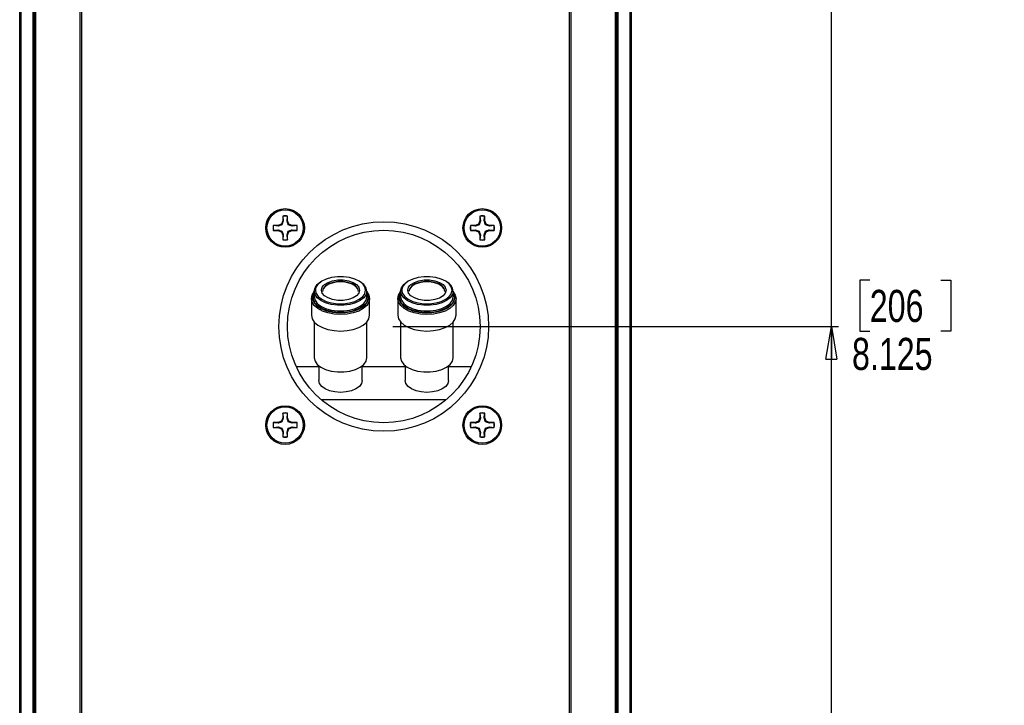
# Paper-space layout 'P3m-V' of a CAD drawing. Header units: inches. Extents: x 0.3 to 33.8, y 0.2 to 21.7.
# Tile 17 of 23: x 18.8 to 23, y 6.3 to 9.2. Entities that reach past the tile are written whole.
import ezdxf

# ---------------------------------------------------------------- set-up
doc = ezdxf.new("R2010")
doc.units = ezdxf.units.IN
doc.header["$MEASUREMENT"] = 0
doc.layers.add('BORDERS', color=7, linetype='Continuous')
doc.styles.add('SLDTEXTSTYLE0', font='TXT', dxfattribs={"width": 0.75})
doc.dimstyles.new('SLDDIMSTYLE10', dxfattribs={"dimtxt": 0.137795, "dimasz": 0.14, "dimexe": 0, "dimexo": 0.0625, "dimgap": 0.034449, "dimtad": 0, "dimtih": 1, "dimtoh": 1, "dimdec": 3, "dimlfac": 2, "dimrnd": 1e-09, "dimzin": 12, "dimdsep": 46, "dimtxsty": 'SLDTEXTSTYLE0', "dimblk1": 'CLOSED', "dimblk2": 'CLOSED', "dimsah": 1, "dimcen": 0.09, "dimadec": 0, "dimazin": 3, "dimtfac": 1, "dimtdec": 3, "dimtofl": 0, "dimtmove": 0, "dimatfit": 3, "dimldrblk": 'CLOSED', "dimfxl": 0, "dimfrac": 2, "dimtolj": 1, "dimtzin": 12, "dimarcsym": 0})
doc.dimstyles.new('SLDDIMSTYLE11', dxfattribs={"dimtxt": 0.137795, "dimasz": 0.14, "dimexe": 0, "dimexo": 0.0625, "dimgap": 0.034449, "dimtad": 0, "dimtih": 1, "dimtoh": 1, "dimdec": 3, "dimlfac": 2, "dimrnd": 1e-09, "dimzin": 4, "dimdsep": 46, "dimtxsty": 'SLDTEXTSTYLE0', "dimblk1": 'CLOSED', "dimblk2": 'CLOSED', "dimsah": 1, "dimcen": 0.09, "dimadec": 0, "dimazin": 1, "dimtfac": 1, "dimtdec": 3, "dimtofl": 0, "dimtmove": 0, "dimatfit": 3, "dimldrblk": 'CLOSED', "dimfxl": 0, "dimfrac": 2, "dimtolj": 1, "dimtzin": 12, "dimarcsym": 0})

# ---------------------------------------------------------------- blocks, each defined once
blk = doc.blocks.new('_Closed')
at = {"color": 0, "linetype": 'ByBlock', "lineweight": -2}
for p, q in [((-1, 0.166667), (0, 0)), ((-1, 0.166667), (-1, -0.166667)), ((0, 0), (-1, -0.166667)), ((0, 0), (-1, 0))]:
    blk.add_line(p, q, dxfattribs=at)
blk = doc.blocks.new('_D_56')
at = {"layer": 'BORDERS'}
for p, q in [((22.4689, 8.116), (22.4269, 8.116)), ((22.4269, 8.116), (22.4269, 7.8972)), ((22.7744, 8.116), (22.8163, 8.116)), ((22.8163, 8.116), (22.8163, 7.8972)), ((20.4221, 7.9175), (22.334, 7.9175)), ((22.304, 5.9725), (22.304, 7.9175)), ((22.4269, 7.8972), (22.4689, 7.8972)), ((22.8163, 7.8972), (22.7744, 7.8972))]:
    blk.add_line(p, q, dxfattribs=at)
at = {"layer": 'BORDERS', "xscale": 0.14, "yscale": 0.14, "rotation": 90.0000000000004}
blk.add_blockref('_Closed', (22.304, 7.9175), dxfattribs=at)
at = {"layer": 'BORDERS', "char_height": 0.1378, "attachment_point": 1, "style": 'SLDTEXTSTYLE0'}
for s, insert in [('206', (22.4689, 8.0748)), ('8.125', (22.3926, 7.8687))]:
    blk.add_mtext(s, dxfattribs=dict(at, insert=insert))
blk = doc.blocks.new('_D_57')
at = {"layer": 'BORDERS'}
for p, q in [((22.5122, 11.721), (22.4702, 11.721)), ((22.4702, 11.721), (22.4702, 11.5023)), ((22.8177, 11.721), (22.8596, 11.721)), ((22.8596, 11.721), (22.8596, 11.5023)), ((21.9403, 11.5975), (21.0393, 11.5975)), ((22.1372, 11.5226), (21.9403, 11.5975)), ((22.1372, 11.5226), (22.334, 11.5226)), ((22.304, 7.9175), (22.304, 11.5226)), ((22.4702, 11.5023), (22.5122, 11.5023)), ((22.8596, 11.5023), (22.8177, 11.5023))]:
    blk.add_line(p, q, dxfattribs=at)
at = {"layer": 'BORDERS', "xscale": 0.14, "yscale": 0.14, "rotation": 90.0000000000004}
blk.add_blockref('_Closed', (22.304, 11.5226), dxfattribs=at)
at = {"layer": 'BORDERS', "char_height": 0.1378, "attachment_point": 1, "style": 'SLDTEXTSTYLE0'}
for s, insert in [('393', (22.5122, 11.6799)), ('15.485', (22.3849, 11.4737))]:
    blk.add_mtext(s, dxfattribs=dict(at, insert=insert))
blk = doc.blocks.new('_D_58')
at = {"layer": 'BORDERS'}
for p, q in [((22.5122, 12.1785), (22.4702, 12.1785)), ((22.4702, 12.1785), (22.4702, 11.9597)), ((22.8177, 12.1785), (22.8596, 12.1785)), ((22.8596, 12.1785), (22.8596, 11.9597)), ((21.4377, 11.98), (22.334, 11.98)), ((22.304, 11.5226), (22.304, 11.98)), ((22.4702, 11.9597), (22.5122, 11.9597)), ((22.8596, 11.9597), (22.8177, 11.9597))]:
    blk.add_line(p, q, dxfattribs=at)
at = {"layer": 'BORDERS', "xscale": 0.14, "yscale": 0.14, "rotation": 90.0000000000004}
blk.add_blockref('_Closed', (22.304, 11.98), dxfattribs=at)
at = {"layer": 'BORDERS', "char_height": 0.1378, "attachment_point": 1, "style": 'SLDTEXTSTYLE0'}
for s, insert in [('413', (22.5122, 12.1373)), ('16.250', (22.3849, 11.9312))]:
    blk.add_mtext(s, dxfattribs=dict(at, insert=insert))

psp = doc.layouts.new('P3m-V')

# ---------------------------------------------------------------- linework, layer by layer
at = {"color": 7, "linetype": 'Continuous', "lineweight": 25}
for p, q in [((18.82022, 3.90499), (18.82022, 11.92999)), ((18.82522, 11.92999), (18.82522, 3.90499)), ((18.87772, 3.90499), (18.87772, 11.92999)), ((18.88272, 11.92999), (18.88272, 3.90499)), ((18.88772, 11.92999), (18.88772, 3.90499)), ((19.08022, 3.90499), (19.08022, 11.92999)), ((19.08522, 11.92999), (19.08522, 3.90499)), ((21.18022, 3.90499), (21.18022, 11.92999)), ((21.18522, 11.92999), (21.18522, 3.90499)), ((21.37772, 3.90499), (21.37772, 11.92999)), ((21.38272, 3.90499), (21.38272, 11.92999)), ((21.38772, 11.92999), (21.38772, 3.90499)), ((21.44022, 3.90499), (21.44022, 11.92999)), ((21.44522, 11.92999), (21.44522, 3.90499)), ((19.94917, 8.37132), (19.94323, 8.35698)), ((19.95157, 8.37084), (19.94599, 8.35422)), ((19.94917, 8.39159), (19.94917, 8.37132)), ((19.94956, 8.39088), (19.94917, 8.39159)), ((19.95157, 8.37084), (19.94917, 8.37132)), ((19.94956, 8.39088), (19.95157, 8.37084)), ((19.96758, 8.37084), (19.96959, 8.39088)), ((19.96758, 8.37084), (19.96997, 8.37132)), ((19.96959, 8.39088), (19.96997, 8.39159)), ((19.96997, 8.37132), (19.96997, 8.39159)), ((19.97591, 8.35698), (19.96997, 8.37132)), ((20.79547, 8.37132), (20.78954, 8.35698)), ((20.79787, 8.37084), (20.7923, 8.35422)), ((20.79547, 8.39159), (20.79547, 8.37132)), ((20.79586, 8.39088), (20.79547, 8.39159)), ((20.79787, 8.37084), (20.79547, 8.37132)), ((20.79586, 8.39088), (20.79787, 8.37084)), ((20.81388, 8.37084), (20.81589, 8.39088)), ((20.81388, 8.37084), (20.81627, 8.37132)), ((20.81589, 8.39088), (20.81627, 8.39159)), ((20.81627, 8.37132), (20.81627, 8.39159)), ((20.82221, 8.35698), (20.81627, 8.37132)), ((19.9289, 8.35104), (19.90862, 8.35104)), ((19.90933, 8.35066), (19.90862, 8.35104)), ((19.90933, 8.33063), (19.90862, 8.33024)), ((19.90862, 8.33024), (19.9289, 8.33024)), ((19.92937, 8.34865), (19.90933, 8.35066)), ((19.90933, 8.33063), (19.92937, 8.33264)), ((19.94323, 8.35698), (19.9289, 8.35104)), ((19.92937, 8.34865), (19.9289, 8.35104)), ((19.92937, 8.33264), (19.9289, 8.33024)), ((19.9289, 8.33024), (19.94323, 8.32431)), ((19.92937, 8.33264), (19.94599, 8.32707)), ((19.94599, 8.35422), (19.94323, 8.35698)), ((19.94599, 8.32707), (19.94323, 8.32431)), ((19.96758, 8.31045), (19.97315, 8.32707)), ((19.97315, 8.35422), (19.97591, 8.35698)), ((19.98977, 8.34865), (19.97315, 8.35422)), ((19.97315, 8.32707), (19.97591, 8.32431)), ((19.99025, 8.35104), (19.97591, 8.35698)), ((19.97591, 8.32431), (19.99025, 8.33024)), ((19.98977, 8.34865), (19.99025, 8.35104)), ((20.00981, 8.35066), (19.98977, 8.34865)), ((19.98977, 8.33264), (20.00981, 8.33063)), ((19.98977, 8.33264), (19.99025, 8.33024)), ((20.01052, 8.35104), (19.99025, 8.35104)), ((19.99025, 8.33024), (20.01052, 8.33024)), ((20.00981, 8.35066), (20.01052, 8.35104)), ((20.00981, 8.33063), (20.01052, 8.33024)), ((20.7752, 8.35104), (20.75492, 8.35104)), ((20.75563, 8.35066), (20.75492, 8.35104)), ((20.75563, 8.33063), (20.75492, 8.33024)), ((20.75492, 8.33024), (20.7752, 8.33024)), ((20.77568, 8.34865), (20.75563, 8.35066)), ((20.75563, 8.33063), (20.77568, 8.33264)), ((20.78954, 8.35698), (20.7752, 8.35104)), ((20.77568, 8.34865), (20.7752, 8.35104)), ((20.77568, 8.33264), (20.7752, 8.33024)), ((20.7752, 8.33024), (20.78954, 8.32431)), ((20.77568, 8.33264), (20.7923, 8.32707)), ((20.7923, 8.35422), (20.78954, 8.35698)), ((20.7923, 8.32707), (20.78954, 8.32431)), ((20.81388, 8.31045), (20.81945, 8.32707)), ((20.81945, 8.35422), (20.82221, 8.35698)), ((20.83607, 8.34865), (20.81945, 8.35422)), ((20.81945, 8.32707), (20.82221, 8.32431)), ((20.83655, 8.35104), (20.82221, 8.35698)), ((20.82221, 8.32431), (20.83655, 8.33024)), ((20.83607, 8.34865), (20.83655, 8.35104)), ((20.85611, 8.35066), (20.83607, 8.34865)), ((20.83607, 8.33264), (20.85611, 8.33063)), ((20.83607, 8.33264), (20.83655, 8.33024)), ((20.85682, 8.35104), (20.83655, 8.35104)), ((20.83655, 8.33024), (20.85682, 8.33024)), ((20.85611, 8.35066), (20.85682, 8.35104)), ((20.85611, 8.33063), (20.85682, 8.33024)), ((19.94323, 8.32431), (19.94917, 8.30997)), ((19.95157, 8.31045), (19.94917, 8.30997)), ((19.94917, 8.30997), (19.94917, 8.2897)), ((19.94956, 8.29041), (19.94917, 8.2897)), ((19.95157, 8.31045), (19.94956, 8.29041)), ((19.96959, 8.29041), (19.96758, 8.31045)), ((19.96758, 8.31045), (19.96997, 8.30997)), ((19.96959, 8.29041), (19.96997, 8.2897)), ((19.96997, 8.30997), (19.97591, 8.32431)), ((19.96997, 8.2897), (19.96997, 8.30997)), ((20.78954, 8.32431), (20.79547, 8.30997)), ((20.79787, 8.31045), (20.79547, 8.30997)), ((20.79547, 8.30997), (20.79547, 8.2897)), ((20.79586, 8.29041), (20.79547, 8.2897)), ((20.79787, 8.31045), (20.79586, 8.29041)), ((20.81589, 8.29041), (20.81388, 8.31045)), ((20.81388, 8.31045), (20.81627, 8.30997)), ((20.81589, 8.29041), (20.81627, 8.2897)), ((20.81627, 8.30997), (20.82221, 8.32431)), ((20.81627, 8.2897), (20.81627, 8.30997)), ((20.0723, 8.03683), (20.0723, 7.96576)), ((20.08115, 8.05149), (20.08455, 8.0594)), ((20.08455, 8.0692), (20.08455, 8.04524)), ((20.31005, 8.04523), (20.31005, 8.0692)), ((20.31214, 8.05509), (20.31505, 8.04103)), ((20.3223, 7.96576), (20.3223, 8.03682)), ((20.44315, 8.03682), (20.44315, 7.96575)), ((20.452, 8.05148), (20.4554, 8.05939)), ((20.4554, 8.0692), (20.4554, 8.04523)), ((20.6809, 8.04523), (20.6809, 8.0692)), ((20.683, 8.05508), (20.6859, 8.04102)), ((20.69315, 7.96575), (20.69315, 8.03682)), ((20.08455, 7.93656), (20.08454, 7.78284)), ((20.31004, 7.78284), (20.31005, 7.93656)), ((20.4554, 7.93656), (20.4554, 7.78283)), ((20.6809, 7.78283), (20.6809, 7.93655)), ((20.00683, 7.74587), (20.10404, 7.74587)), ((20.10404, 7.74855), (20.10404, 7.68528)), ((20.29054, 7.68528), (20.29054, 7.74855)), ((20.29054, 7.74586), (20.4749, 7.74586)), ((20.4749, 7.74854), (20.4749, 7.68528)), ((20.6614, 7.68527), (20.6614, 7.74854)), ((20.6614, 7.74586), (20.75861, 7.74586)), ((20.65007, 7.60241), (20.11537, 7.60241)), ((19.94917, 7.52502), (19.94323, 7.51068)), ((19.95157, 7.52454), (19.94599, 7.50792)), ((19.94917, 7.54529), (19.94917, 7.52502)), ((19.94956, 7.54458), (19.94917, 7.54529)), ((19.95157, 7.52454), (19.94917, 7.52502)), ((19.94956, 7.54458), (19.95157, 7.52454)), ((19.96758, 7.52454), (19.96959, 7.54458)), ((19.96758, 7.52454), (19.96997, 7.52502)), ((19.96959, 7.54458), (19.96997, 7.54529)), ((19.96997, 7.52502), (19.96997, 7.54529)), ((19.97591, 7.51068), (19.96997, 7.52502)), ((20.79547, 7.52502), (20.78954, 7.51068)), ((20.79787, 7.52454), (20.7923, 7.50792)), ((20.79547, 7.54529), (20.79547, 7.52502)), ((20.79586, 7.54458), (20.79547, 7.54529)), ((20.79787, 7.52454), (20.79547, 7.52502)), ((20.79586, 7.54458), (20.79787, 7.52454)), ((20.81388, 7.52454), (20.81589, 7.54458)), ((20.81388, 7.52454), (20.81627, 7.52502)), ((20.81589, 7.54458), (20.81627, 7.54529)), ((20.81627, 7.52502), (20.81627, 7.54529)), ((20.82221, 7.51068), (20.81627, 7.52502)), ((19.9289, 7.50474), (19.90862, 7.50474)), ((19.90933, 7.50436), (19.90862, 7.50474)), ((19.90933, 7.48433), (19.90862, 7.48394)), ((19.90862, 7.48394), (19.9289, 7.48394)), ((19.92937, 7.50235), (19.90933, 7.50436)), ((19.90933, 7.48433), (19.92937, 7.48634)), ((19.94323, 7.51068), (19.9289, 7.50474)), ((19.92937, 7.50235), (19.9289, 7.50474)), ((19.92937, 7.48634), (19.9289, 7.48394)), ((19.9289, 7.48394), (19.94323, 7.47801)), ((19.92937, 7.48634), (19.94599, 7.48077)), ((19.94599, 7.50792), (19.94323, 7.51068)), ((19.94599, 7.48077), (19.94323, 7.47801)), ((19.96758, 7.46415), (19.97315, 7.48077)), ((19.97315, 7.50792), (19.97591, 7.51068)), ((19.98977, 7.50235), (19.97315, 7.50792)), ((19.97315, 7.48077), (19.97591, 7.47801)), ((19.99025, 7.50474), (19.97591, 7.51068)), ((19.97591, 7.47801), (19.99025, 7.48394)), ((19.98977, 7.50235), (19.99025, 7.50474)), ((20.00981, 7.50436), (19.98977, 7.50235)), ((19.98977, 7.48634), (20.00981, 7.48433)), ((19.98977, 7.48634), (19.99025, 7.48394)), ((20.01052, 7.50474), (19.99025, 7.50474)), ((19.99025, 7.48394), (20.01052, 7.48394)), ((20.00981, 7.50436), (20.01052, 7.50474)), ((20.00981, 7.48433), (20.01052, 7.48394)), ((20.7752, 7.50474), (20.75492, 7.50474)), ((20.75563, 7.50436), (20.75492, 7.50474)), ((20.75563, 7.48433), (20.75492, 7.48394)), ((20.75492, 7.48394), (20.7752, 7.48394)), ((20.77568, 7.50235), (20.75563, 7.50436)), ((20.75563, 7.48433), (20.77568, 7.48634)), ((20.78954, 7.51068), (20.7752, 7.50474)), ((20.77568, 7.50235), (20.7752, 7.50474)), ((20.77568, 7.48634), (20.7752, 7.48394)), ((20.7752, 7.48394), (20.78954, 7.47801)), ((20.77568, 7.48634), (20.7923, 7.48077)), ((20.7923, 7.50792), (20.78954, 7.51068)), ((20.7923, 7.48077), (20.78954, 7.47801)), ((20.81388, 7.46415), (20.81945, 7.48077)), ((20.81945, 7.50792), (20.82221, 7.51068)), ((20.83607, 7.50235), (20.81945, 7.50792)), ((20.81945, 7.48077), (20.82221, 7.47801)), ((20.83655, 7.50474), (20.82221, 7.51068)), ((20.82221, 7.47801), (20.83655, 7.48394)), ((20.83607, 7.50235), (20.83655, 7.50474)), ((20.85611, 7.50436), (20.83607, 7.50235)), ((20.83607, 7.48634), (20.85611, 7.48433)), ((20.83607, 7.48634), (20.83655, 7.48394)), ((20.85682, 7.50474), (20.83655, 7.50474)), ((20.83655, 7.48394), (20.85682, 7.48394)), ((20.85611, 7.50436), (20.85682, 7.50474)), ((20.85611, 7.48433), (20.85682, 7.48394)), ((19.94323, 7.47801), (19.94917, 7.46367)), ((19.95157, 7.46415), (19.94917, 7.46367)), ((19.94917, 7.46367), (19.94917, 7.44339)), ((19.94956, 7.4441), (19.94917, 7.44339)), ((19.95157, 7.46415), (19.94956, 7.4441)), ((19.96959, 7.4441), (19.96758, 7.46415)), ((19.96758, 7.46415), (19.96997, 7.46367)), ((19.96959, 7.4441), (19.96997, 7.44339)), ((19.96997, 7.46367), (19.97591, 7.47801)), ((19.96997, 7.44339), (19.96997, 7.46367)), ((20.78954, 7.47801), (20.79547, 7.46367)), ((20.79787, 7.46415), (20.79547, 7.46367)), ((20.79547, 7.46367), (20.79547, 7.44339)), ((20.79586, 7.4441), (20.79547, 7.44339)), ((20.79787, 7.46415), (20.79586, 7.4441)), ((20.81589, 7.4441), (20.81388, 7.46415)), ((20.81388, 7.46415), (20.81627, 7.46367)), ((20.81589, 7.4441), (20.81627, 7.44339)), ((20.81627, 7.46367), (20.82221, 7.47801)), ((20.81627, 7.44339), (20.81627, 7.46367))]:
    psp.add_line(p, q, dxfattribs=at)
at = {"color": 7, "linetype": 'Continuous', "lineweight": 25, "flags": 128}
for points in [[(20.29752, 8.09481), (20.29271, 8.1005), (20.27795, 8.11206), (20.25851, 8.12138), (20.23551, 8.12791), (20.21029, 8.13128), (20.18431, 8.13128), (20.15909, 8.12791), (20.13609, 8.12138), (20.11665, 8.11207), (20.10189, 8.1005), (20.09556, 8.09261)], [(20.12399, 8.09328), (20.12832, 8.09739), (20.1436, 8.10694), (20.16324, 8.11376), (20.18563, 8.11732), (20.20897, 8.11732), (20.23136, 8.11376), (20.251, 8.10693), (20.26628, 8.09739), (20.27598, 8.08591), (20.27626, 8.08537)], [(20.66838, 8.09481), (20.66356, 8.10049), (20.64881, 8.11206), (20.62936, 8.12138), (20.60636, 8.12791), (20.58114, 8.13127), (20.55517, 8.13127), (20.52995, 8.12791), (20.50694, 8.12138), (20.4875, 8.11206), (20.47275, 8.10049), (20.46641, 8.0926)], [(20.49484, 8.09327), (20.49917, 8.09739), (20.51445, 8.10693), (20.53409, 8.11376), (20.55648, 8.11731), (20.57982, 8.11731), (20.60222, 8.11376), (20.62185, 8.10693), (20.63714, 8.09739), (20.64683, 8.0859), (20.64711, 8.08537)], [(20.31005, 8.0692), (20.30677, 8.0546), (20.29713, 8.04085), (20.28169, 8.02875), (20.26135, 8.019), (20.23728, 8.01217), (20.21089, 8.00865), (20.18371, 8.00865), (20.15732, 8.01217), (20.13325, 8.019), (20.1129, 8.02875), (20.09746, 8.04086), (20.08782, 8.05461), (20.08455, 8.0692), (20.08783, 8.0838), (20.09746, 8.09755), (20.1129, 8.10965), (20.11294, 8.10968)], [(20.27626, 8.08537), (20.2793, 8.07341), (20.27598, 8.06091), (20.26628, 8.04942), (20.251, 8.03988), (20.23136, 8.03305), (20.20897, 8.0295), (20.18563, 8.0295), (20.16323, 8.03305), (20.1436, 8.03988), (20.12832, 8.04942), (20.11862, 8.06091), (20.1153, 8.07341), (20.11862, 8.08591), (20.12399, 8.09328)], [(20.2743, 8.0692), (20.27118, 8.08094), (20.26208, 8.09172), (20.24772, 8.10068), (20.22929, 8.1071), (20.20826, 8.11044), (20.18634, 8.11044), (20.16531, 8.1071), (20.14688, 8.10069), (20.13252, 8.09173), (20.12342, 8.08094), (20.1203, 8.0692), (20.1203, 8.0692)], [(20.27428, 8.06836), (20.27118, 8.07926), (20.26208, 8.09004), (20.24772, 8.099), (20.22929, 8.10541), (20.20826, 8.10875), (20.18634, 8.10875), (20.16531, 8.10541), (20.14688, 8.099), (20.13252, 8.09004), (20.12342, 8.07926), (20.12031, 8.06836)], [(20.30505, 8.07341), (20.30192, 8.08736), (20.29752, 8.09481)], [(20.29976, 8.05536), (20.30192, 8.05946), (20.30505, 8.07341)], [(20.6809, 8.0692), (20.67763, 8.0546), (20.66799, 8.04085), (20.65255, 8.02875), (20.6322, 8.01899), (20.60813, 8.01216), (20.58174, 8.00864), (20.55456, 8.00864), (20.52817, 8.01216), (20.5041, 8.019), (20.48376, 8.02875), (20.46832, 8.04085), (20.45868, 8.0546), (20.4554, 8.0692), (20.45868, 8.0838), (20.46832, 8.09755), (20.48376, 8.10965), (20.4838, 8.10967)], [(20.64711, 8.08537), (20.65015, 8.0734), (20.64683, 8.0609), (20.63714, 8.04942), (20.62185, 8.03987), (20.60222, 8.03305), (20.57982, 8.02949), (20.55648, 8.02949), (20.53409, 8.03305), (20.51445, 8.03988), (20.49917, 8.04942), (20.48947, 8.0609), (20.48615, 8.0734), (20.48947, 8.0859), (20.49484, 8.09327)], [(20.64515, 8.0692), (20.64203, 8.08093), (20.63293, 8.09172), (20.61858, 8.10068), (20.60014, 8.10709), (20.57911, 8.11043), (20.5572, 8.11043), (20.53617, 8.10709), (20.51773, 8.10068), (20.50338, 8.09172), (20.49427, 8.08093), (20.49115, 8.0692), (20.49115, 8.0692)], [(20.64514, 8.06835), (20.64208, 8.07917), (20.63302, 8.08996), (20.6187, 8.09894), (20.60029, 8.10537), (20.57927, 8.10874), (20.55735, 8.10876), (20.53631, 8.10544), (20.51785, 8.09906), (20.50346, 8.09011), (20.49432, 8.07934), (20.49117, 8.06836)], [(20.6759, 8.0734), (20.67277, 8.08735), (20.66838, 8.09481)], [(20.67061, 8.05536), (20.67277, 8.05945), (20.6759, 8.0734)], [(20.3223, 8.03682), (20.31916, 8.02177), (20.30992, 8.00748), (20.29503, 7.99466), (20.27523, 7.98395), (20.25153, 7.97589), (20.22511, 7.97089), (20.1973, 7.9692), (20.16948, 7.97089), (20.14306, 7.9759), (20.11936, 7.98395), (20.09957, 7.99466), (20.08468, 8.00748), (20.07543, 8.02178), (20.0723, 8.03683), (20.07543, 8.05187), (20.08455, 8.06602)], [(20.07865, 8.03131), (20.08454, 8.01883), (20.09704, 8.00536), (20.11495, 7.99381), (20.1373, 7.98481), (20.16288, 7.97884), (20.19032, 7.97622), (20.21814, 7.97709), (20.24483, 7.98142), (20.26896, 7.98895), (20.28922, 7.9993), (20.30453, 8.01189), (20.31196, 8.02188)], [(20.08455, 8.06325), (20.08454, 8.06323), (20.08326, 8.06124)], [(20.08455, 8.04524), (20.08782, 8.03064), (20.09746, 8.01689), (20.1129, 8.00479), (20.13325, 7.99503), (20.15732, 7.9882), (20.18371, 7.98468), (20.21089, 7.98468), (20.23728, 7.9882), (20.26135, 7.99503), (20.28169, 8.00478), (20.29713, 8.01688), (20.30677, 8.03063), (20.31005, 8.04523)], [(20.09132, 8.06287), (20.09268, 8.05946), (20.10189, 8.04632), (20.11665, 8.03475), (20.13609, 8.02543), (20.15909, 8.0189), (20.18431, 8.01554), (20.21029, 8.01554), (20.23551, 8.0189), (20.25851, 8.02543), (20.27795, 8.03475), (20.29271, 8.04632), (20.29976, 8.05536)], [(20.31505, 8.04103), (20.31187, 8.02634), (20.30723, 8.0182)], [(20.31005, 8.06602), (20.31916, 8.05187), (20.3223, 8.03682)], [(20.3173, 8.04103), (20.31406, 8.056), (20.31005, 8.06325)], [(20.31005, 8.05939), (20.31187, 8.05572), (20.31214, 8.05509)], [(20.31196, 8.02188), (20.31406, 8.02605), (20.3173, 8.04103)], [(20.69315, 8.03682), (20.69002, 8.02177), (20.68077, 8.00747), (20.66588, 7.99465), (20.64609, 7.98394), (20.62239, 7.97589), (20.59597, 7.97089), (20.56815, 7.96919), (20.54034, 7.97089), (20.51392, 7.97589), (20.49022, 7.98395), (20.47042, 7.99465), (20.45553, 8.00748), (20.44629, 8.02177), (20.44315, 8.03682), (20.44629, 8.05187), (20.4554, 8.06602)], [(20.44951, 8.0313), (20.45539, 8.01882), (20.46789, 8.00535), (20.4858, 7.9938), (20.50815, 7.9848), (20.53374, 7.97883), (20.56117, 7.97621), (20.58899, 7.97709), (20.61568, 7.98141), (20.63981, 7.98895), (20.66008, 7.99929), (20.67539, 8.01188), (20.68281, 8.02187)], [(20.4554, 8.06325), (20.45539, 8.06323), (20.45411, 8.06123)], [(20.4554, 8.04523), (20.45868, 8.03063), (20.46832, 8.01688), (20.48376, 8.00478), (20.5041, 7.99503), (20.52817, 7.98819), (20.55456, 7.98467), (20.58174, 7.98467), (20.60813, 7.98819), (20.6322, 7.99503), (20.65255, 8.00478), (20.66799, 8.01688), (20.67763, 8.03063), (20.6809, 8.04523)], [(20.46218, 8.06287), (20.46353, 8.05945), (20.47274, 8.04631), (20.4875, 8.03475), (20.50694, 8.02543), (20.52994, 8.0189), (20.55516, 8.01553), (20.58114, 8.01553), (20.60636, 8.0189), (20.62936, 8.02543), (20.6488, 8.03474), (20.66356, 8.04631), (20.67061, 8.05536)], [(20.6859, 8.04102), (20.68273, 8.02633), (20.67808, 8.01819)], [(20.6809, 8.06601), (20.69002, 8.05186), (20.69315, 8.03682)], [(20.68815, 8.04102), (20.68492, 8.05599), (20.6809, 8.06325)], [(20.6809, 8.05939), (20.68273, 8.05571), (20.683, 8.05508)], [(20.68281, 8.02187), (20.68492, 8.02605), (20.68815, 8.04102)], [(20.30723, 8.0182), (20.30252, 8.01244), (20.2875, 8.00008), (20.26761, 7.98993), (20.24394, 7.98253), (20.21774, 7.97829), (20.19045, 7.97743), (20.16353, 7.98), (20.13842, 7.98586), (20.11649, 7.99469), (20.09892, 8.00602), (20.08665, 8.01924), (20.08526, 8.02142)], [(20.67808, 8.01819), (20.67338, 8.01243), (20.65835, 8.00007), (20.63847, 7.98992), (20.61479, 7.98253), (20.5886, 7.97829), (20.5613, 7.97743), (20.53438, 7.98), (20.50928, 7.98585), (20.48735, 7.99469), (20.46977, 8.00602), (20.4575, 8.01924), (20.45612, 8.02142)], [(20.0723, 7.96576), (20.07543, 7.95071), (20.08468, 7.93642), (20.09957, 7.92359), (20.11936, 7.91289), (20.14306, 7.90483), (20.16948, 7.89983), (20.1973, 7.89813), (20.22511, 7.89983), (20.25153, 7.90483), (20.27523, 7.91288), (20.29503, 7.92359), (20.30992, 7.93641), (20.31916, 7.95071), (20.3223, 7.96576), (20.3223, 7.96576)], [(20.44315, 7.96575), (20.44629, 7.95071), (20.45553, 7.93641), (20.47042, 7.92359), (20.49021, 7.91288), (20.51391, 7.90482), (20.54034, 7.89982), (20.56815, 7.89813), (20.59597, 7.89982), (20.62239, 7.90482), (20.64609, 7.91288), (20.66588, 7.92359), (20.68077, 7.93641), (20.69002, 7.9507), (20.69315, 7.96575), (20.69315, 7.96575)], [(20.08454, 7.78284), (20.08782, 7.76824), (20.09746, 7.75449), (20.1129, 7.74239), (20.13324, 7.73264), (20.15731, 7.7258), (20.1837, 7.72228), (20.21088, 7.72228), (20.23728, 7.7258), (20.26134, 7.73263), (20.28169, 7.74239), (20.29713, 7.75449), (20.30677, 7.76824), (20.31004, 7.78284), (20.31004, 7.78284)], [(20.4554, 7.78283), (20.45867, 7.76824), (20.46831, 7.75449), (20.48375, 7.74238), (20.5041, 7.73263), (20.52817, 7.7258), (20.55456, 7.72228), (20.58174, 7.72228), (20.60813, 7.7258), (20.6322, 7.73263), (20.65254, 7.74238), (20.66798, 7.75448), (20.67762, 7.76823), (20.6809, 7.78283), (20.6809, 7.78283)], [(20.29054, 7.68528), (20.28737, 7.67222), (20.27805, 7.66005), (20.26323, 7.64961), (20.24392, 7.64159), (20.22143, 7.63655), (20.19729, 7.63483), (20.17316, 7.63655), (20.15067, 7.64159), (20.13135, 7.64961), (20.11654, 7.66006), (20.10722, 7.67222), (20.10404, 7.68528)], [(20.6614, 7.68527), (20.65822, 7.67222), (20.6489, 7.66005), (20.63408, 7.6496), (20.61477, 7.64158), (20.59228, 7.63654), (20.56815, 7.63482), (20.54401, 7.63654), (20.52152, 7.64158), (20.50221, 7.6496), (20.48739, 7.66005), (20.47807, 7.67222), (20.4749, 7.68528)]]:
    psp.add_lwpolyline(points, dxfattribs=at)
at = {"color": 7, "linetype": 'Continuous', "lineweight": 25}
for centre, radius in [((19.95957, 8.34064), 0.083), ((19.95957, 8.34064), 0.078), ((20.80587, 8.34064), 0.083), ((20.80587, 8.34064), 0.078), ((20.38272, 7.91749), 0.45), ((20.38272, 7.91749), 0.41322), ((19.95957, 7.49434), 0.083), ((19.95957, 7.49434), 0.078), ((20.80587, 7.49434), 0.083), ((20.80587, 7.49434), 0.078)]:
    psp.add_circle(centre, radius, dxfattribs=at)
for centre, radius, start, end in [((19.95957, 8.34064), 0.052, 78.46304, 101.53696), ((19.95957, 8.34064), 0.05123, 78.72385, 101.27615), ((20.80587, 8.34064), 0.052, 78.46304, 101.53696), ((20.80587, 8.34064), 0.05123, 78.72385, 101.27615), ((19.95957, 8.34064), 0.052, 168.46304, 191.53696), ((19.95957, 8.34064), 0.05123, 168.72385, 191.27615), ((19.95957, 8.34064), 0.05123, 348.72385, 11.27615), ((19.95957, 8.34064), 0.052, 348.46304, 11.53696), ((20.80587, 8.34064), 0.052, 168.46304, 191.53696), ((20.80587, 8.34064), 0.05123, 168.72385, 191.27615), ((20.80587, 8.34064), 0.05123, 348.72385, 11.27615), ((20.80587, 8.34064), 0.052, 348.46304, 11.53696), ((19.95957, 8.34064), 0.052, 258.46304, 281.53696), ((19.95957, 8.34064), 0.05123, 258.72385, 281.27615), ((20.80587, 8.34064), 0.052, 258.46304, 281.53696), ((20.80587, 8.34064), 0.05123, 258.72385, 281.27615), ((20.12359, 8.07344), 0.03395, 145.64156, 198.14436), ((20.25639, 8.06175), 0.05418, 7.90227, 62.19682), ((20.49444, 8.07344), 0.03395, 145.64156, 198.14436), ((20.62724, 8.06175), 0.05418, 7.90227, 62.19682), ((20.11429, 8.04114), 0.03697, 147.0689, 195.42025), ((20.11581, 8.04092), 0.03624, 163.05279, 212.54618), ((20.48515, 8.04113), 0.03697, 147.0689, 195.42025), ((20.48667, 8.04092), 0.03624, 163.05279, 212.54618), ((19.95957, 7.49434), 0.052, 78.46304, 101.53696), ((19.95957, 7.49434), 0.05123, 78.72385, 101.27615), ((20.80587, 7.49434), 0.052, 78.46304, 101.53696), ((20.80587, 7.49434), 0.05123, 78.72385, 101.27615), ((19.95957, 7.49434), 0.052, 168.46304, 191.53696), ((19.95957, 7.49434), 0.05123, 168.72385, 191.27615), ((19.95957, 7.49434), 0.05123, 348.72385, 11.27615), ((19.95957, 7.49434), 0.052, 348.46304, 11.53696), ((20.80587, 7.49434), 0.052, 168.46304, 191.53696), ((20.80587, 7.49434), 0.05123, 168.72385, 191.27615), ((20.80587, 7.49434), 0.05123, 348.72385, 11.27615), ((20.80587, 7.49434), 0.052, 348.46304, 11.53696), ((19.95957, 7.49434), 0.052, 258.46304, 281.53696), ((19.95957, 7.49434), 0.05123, 258.72385, 281.27615), ((20.80587, 7.49434), 0.052, 258.46304, 281.53696), ((20.80587, 7.49434), 0.05123, 258.72385, 281.27615)]:
    psp.add_arc(centre, radius, start, end, dxfattribs=at)
for points in [[(19.97315, 8.35422), (19.97171, 8.35837), (19.96967, 8.36424), (19.96806, 8.36934), (19.96758, 8.37084)], [(20.81945, 8.35422), (20.81801, 8.35837), (20.81598, 8.36424), (20.81436, 8.36934), (20.81388, 8.37084)], [(19.94599, 8.35422), (19.94185, 8.35278), (19.93598, 8.35075), (19.93088, 8.34913), (19.92937, 8.34865)], [(19.94599, 8.32707), (19.94743, 8.32292), (19.94947, 8.31705), (19.95109, 8.31195), (19.95157, 8.31045)], [(19.97315, 8.32707), (19.9773, 8.3285), (19.98317, 8.33054), (19.98827, 8.33216), (19.98977, 8.33264)], [(20.7923, 8.35422), (20.78815, 8.35278), (20.78228, 8.35075), (20.77718, 8.34913), (20.77568, 8.34865)], [(20.7923, 8.32707), (20.79373, 8.32292), (20.79577, 8.31705), (20.79739, 8.31195), (20.79787, 8.31045)], [(20.81945, 8.32707), (20.8236, 8.3285), (20.82947, 8.33054), (20.83457, 8.33216), (20.83607, 8.33264)], [(19.97315, 7.50792), (19.97171, 7.51207), (19.96967, 7.51794), (19.96806, 7.52304), (19.96758, 7.52454)], [(20.81945, 7.50792), (20.81801, 7.51207), (20.81598, 7.51794), (20.81436, 7.52304), (20.81388, 7.52454)], [(19.94599, 7.50792), (19.94185, 7.50648), (19.93598, 7.50445), (19.93088, 7.50283), (19.92937, 7.50235)], [(19.94599, 7.48077), (19.94743, 7.47662), (19.94947, 7.47075), (19.95109, 7.46565), (19.95157, 7.46415)], [(19.97315, 7.48077), (19.9773, 7.4822), (19.98317, 7.48424), (19.98827, 7.48586), (19.98977, 7.48634)], [(20.7923, 7.50792), (20.78815, 7.50648), (20.78228, 7.50445), (20.77718, 7.50283), (20.77568, 7.50235)], [(20.7923, 7.48077), (20.79373, 7.47662), (20.79577, 7.47075), (20.79739, 7.46565), (20.79787, 7.46415)], [(20.81945, 7.48077), (20.8236, 7.4822), (20.82947, 7.48424), (20.83457, 7.48586), (20.83607, 7.48634)]]:
    psp.add_open_spline(points, degree=3, knots=[0, 0, 0, 0, 0.7055493, 1, 1, 1, 1], dxfattribs=at)

# ---------------------------------------------------------------- dimensions: what is measured, and where the dimension line sits
at = {"layer": 'BORDERS'}
for feature_location, offset, dimstyle, picture, middle in [((21.39835, 11.97999), (0.93569, 0), 'SLDDIMSTYLE11', '_D_58', (22.66494, 11.97999)), ((20.99997, 11.59749), (1.33407, -0.07494), 'SLDDIMSTYLE10', '_D_57', (22.66494, 11.52256)), ((20.38272, 7.91749), (1.95132, 0), 'SLDDIMSTYLE10', '_D_56', (22.62164, 7.91749))]:
    dim = psp.add_ordinate_dim(feature_location=feature_location, offset=offset, dtype=0, origin=(21.39835, 3.85499), dimstyle=dimstyle, dxfattribs=at)
    dim.commit()
    dim.dimension.update_dxf_attribs({"geometry": picture, "text_midpoint": middle})

doc.saveas('drawing.dxf')
